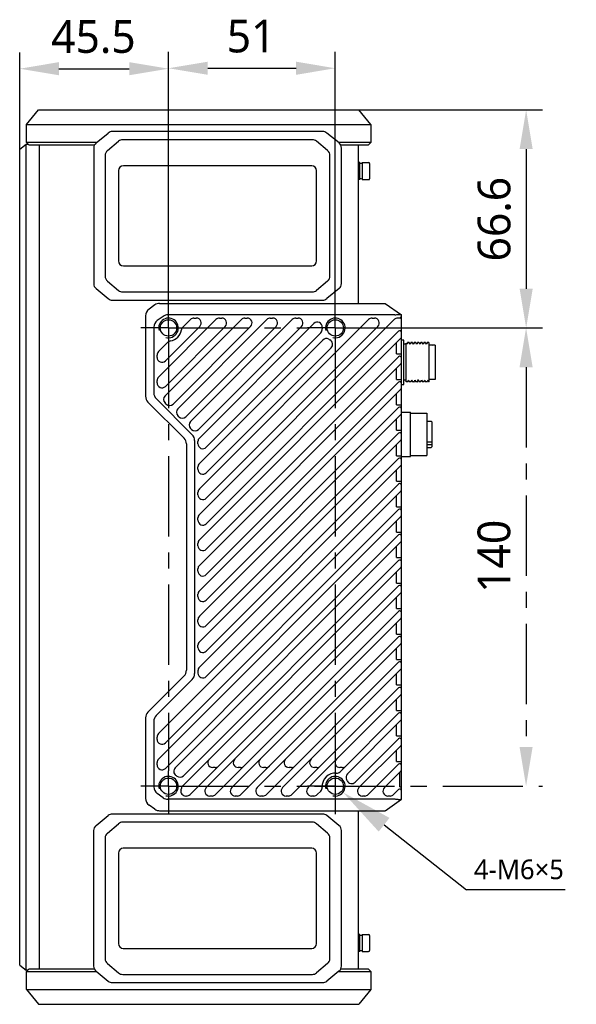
# Model space of a CAD drawing. Header units: millimetres. Extents: x 101 to 574, y 134 to 350.
# Tile 3 of 4: x 305 to 390, y 189 to 339. Entities that reach past the tile are written whole.
import ezdxf

# ---------------------------------------------------------------- set-up
doc = ezdxf.new("R2010")
doc.units = ezdxf.units.MM
doc.header["$LTSCALE"] = 32.67
doc.header["$PDMODE"] = 3
doc.header["$PDSIZE"] = 8
doc.linetypes.add('CENTER', pattern=[0.6, 0.375, -0.075, 0.075, -0.075])
doc.layers.get('0').update_dxf_attribs({"linetype": 'CONTINUOUS'})
doc.layers.get('Defpoints').update_dxf_attribs({"linetype": 'CONTINUOUS'})
for name, color, linetype in [('00_COMPONENTS', 7, 'CONTINUOUS'), ('03_ALL_AXES', 7, 'CONTINUOUS'), ('51__DRAFT_DIMS', 7, 'CONTINUOUS')]:
    doc.layers.add(name, color=color, linetype=linetype)
doc.styles.get("Standard").update_dxf_attribs({"font": 'Roboto-Regular.ttf'})
doc.dimstyles.new('DIMSTYLE_1', dxfattribs={"dimtxt": 3, "dimasz": 3, "dimexe": 2.5, "dimexo": 0.5, "dimgap": 0.75, "dimtad": 1, "dimlfac": 2, "dimdsep": 46, "dimtxsty": 'STANDARD', "dimblk": '_FILLED', "dimblk1": '_FILLED', "dimblk2": '_FILLED', "dimcen": 0.09, "dimclrt": 3, "dimazin": 2, "dimtp": 0.5, "dimtm": 0.5, "dimtfac": 1, "dimtofl": 0, "dimtmove": 0, "dimatfit": 3, "dimldrblk": '_FILLED', "dimfxl": 1, "dimtolj": 1, "dimarcsym": 0})
doc.dimstyles.new('DIMSTYLE_2', dxfattribs={"dimtxt": 3, "dimasz": 3, "dimexe": 2.5, "dimexo": 0.5, "dimgap": 0.75, "dimtad": 1, "dimlfac": 2, "dimdsep": 46, "dimtxsty": 'STANDARD', "dimblk": '_FILLED', "dimblk1": '_FILLED', "dimblk2": '_FILLED', "dimcen": 0.09, "dimclrt": 3, "dimazin": 2, "dimtp": 0.3, "dimtm": 0.3, "dimtfac": 1, "dimtofl": 0, "dimtmove": 0, "dimatfit": 3, "dimldrblk": '_FILLED', "dimfxl": 1, "dimtolj": 1, "dimarcsym": 0})
doc.dimstyles.new('DIMSTYLE_4', dxfattribs={"dimtxt": 3, "dimasz": 3, "dimexe": 2.5, "dimexo": 0.5, "dimgap": 0.75, "dimtad": 1, "dimdec": 1, "dimlfac": 2, "dimdsep": 46, "dimtxsty": 'STANDARD', "dimblk": '_FILLED', "dimblk1": '_FILLED', "dimblk2": '_FILLED', "dimcen": 0.09, "dimclrt": 3, "dimazin": 2, "dimtp": 0.3, "dimtm": 0.3, "dimtfac": 1, "dimtdec": 1, "dimtofl": 0, "dimtmove": 0, "dimatfit": 3, "dimldrblk": '_FILLED', "dimfxl": 1, "dimtolj": 1, "dimarcsym": 0})
doc.dimstyles.new('DIMSTYLE_5', dxfattribs={"dimtxt": 3, "dimasz": 3, "dimexe": 2.5, "dimexo": 0.5, "dimtad": 1, "dimlfac": 2, "dimdsep": 46, "dimtxsty": 'STANDARD', "dimblk": '_FILLED', "dimblk1": '_FILLED', "dimblk2": '_FILLED', "dimcen": 0.09, "dimclrt": 3, "dimazin": 2, "dimtp": 0.1, "dimtm": 0.1, "dimtfac": 1, "dimtofl": 0, "dimtmove": 0, "dimatfit": 1, "dimldrblk": '_FILLED', "dimfxl": 1, "dimtolj": 1, "dimarcsym": 0})

# ---------------------------------------------------------------- blocks, each defined once
blk = doc.blocks.new('_FILLED')
at = {"color": 0, "linetype": 'ByBlock'}
blk.add_solid([(0, 0), (-1, 0.167), (-1, -0.167)], dxfattribs=at)
blk = doc.blocks.new('*D5')
at = {"layer": '51__DRAFT_DIMS', "color": 0, "lineweight": -2}
for p, q in [((305.05, 317.98), (305.05, 334.45)), ((327.8, 295.9), (327.8, 334.45)), ((311.05, 331.95), (321.8, 331.95))]:
    blk.add_line(p, q, dxfattribs=at)
at = {"layer": 'Defpoints', "color": 0}
for p in [(327.8, 331.95), (305.05, 317.48), (327.8, 295.4)]:
    blk.add_point(p, dxfattribs=at)
at = {"layer": '51__DRAFT_DIMS', "color": 0, "linetype": 'ByBlock', "lineweight": -2, "xscale": 6, "yscale": 6, "zscale": 6, "rotation": 180}
blk.add_blockref('_FILLED', (305.05, 331.95), dxfattribs=at)
at = {"layer": '51__DRAFT_DIMS', "color": 0, "linetype": 'ByBlock', "lineweight": -2, "xscale": 6, "yscale": 6, "zscale": 6}
blk.add_blockref('_FILLED', (327.8, 331.95), dxfattribs=at)
at = {"layer": '51__DRAFT_DIMS', "insert": (316.33, 339.37), "char_height": 5, "attachment_point": 2, "line_spacing_factor": 0.9}
blk.add_mtext('\\A1;45.5', dxfattribs=at)
blk = doc.blocks.new('*D6')
at = {"layer": '51__DRAFT_DIMS', "color": 0, "lineweight": -2}
for p, q in [((327.8, 295.44), (327.8, 334.52)), ((353.3, 295.62), (353.3, 334.52)), ((333.8, 332.02), (347.3, 332.02))]:
    blk.add_line(p, q, dxfattribs=at)
at = {"layer": 'Defpoints', "color": 0}
for p in [(353.3, 332.02), (327.8, 294.94), (353.3, 295.12)]:
    blk.add_point(p, dxfattribs=at)
at = {"layer": '51__DRAFT_DIMS', "color": 0, "linetype": 'ByBlock', "lineweight": -2, "xscale": 6, "yscale": 6, "zscale": 6, "rotation": 180}
blk.add_blockref('_FILLED', (327.8, 332.02), dxfattribs=at)
at = {"layer": '51__DRAFT_DIMS', "color": 0, "linetype": 'ByBlock', "lineweight": -2, "xscale": 6, "yscale": 6, "zscale": 6}
blk.add_blockref('_FILLED', (353.3, 332.02), dxfattribs=at)
at = {"layer": '51__DRAFT_DIMS', "insert": (340.43, 339.44), "char_height": 5, "attachment_point": 2, "line_spacing_factor": 0.9}
blk.add_mtext('\\A1;51', dxfattribs=at)
blk = doc.blocks.new('*D7')
at = {"layer": '51__DRAFT_DIMS', "color": 0, "lineweight": -2}
for p, q in [((351.65, 325.67), (384.98, 325.67)), ((382.48, 319.67), (382.48, 298.35)), ((356.43, 292.35), (384.98, 292.35))]:
    blk.add_line(p, q, dxfattribs=at)
at = {"layer": 'Defpoints', "color": 0}
for p in [(351.15, 325.67), (355.93, 292.35), (382.48, 292.35)]:
    blk.add_point(p, dxfattribs=at)
at = {"layer": '51__DRAFT_DIMS', "color": 0, "linetype": 'ByBlock', "lineweight": -2, "xscale": 6, "yscale": 6, "zscale": 6}
for p, rotation in [((382.48, 325.67), 90), ((382.48, 292.35), 270)]:
    blk.add_blockref('_FILLED', p, dxfattribs=dict(at, rotation=rotation))
at = {"layer": '51__DRAFT_DIMS', "insert": (375.07, 308.97), "char_height": 5, "attachment_point": 2, "rotation": 90, "line_spacing_factor": 0.9}
blk.add_mtext('\\A1;66.6', dxfattribs=at)
blk = doc.blocks.new('*D8')
at = {"layer": '51__DRAFT_DIMS', "color": 0, "linetype": 'CENTER', "lineweight": -2}
for p, q in [((353.8, 292.35), (384.97, 292.35)), ((382.47, 286.35), (382.47, 228.35)), ((350.12, 222.35), (384.97, 222.35))]:
    blk.add_line(p, q, dxfattribs=at)
at = {"layer": 'Defpoints', "color": 0}
for p in [(353.3, 292.35), (349.62, 222.35), (382.47, 222.35)]:
    blk.add_point(p, dxfattribs=at)
at = {"layer": '51__DRAFT_DIMS', "color": 0, "linetype": 'ByBlock', "lineweight": -2, "xscale": 6, "yscale": 6, "zscale": 6}
for p, rotation in [((382.47, 292.35), 90), ((382.47, 222.35), 270)]:
    blk.add_blockref('_FILLED', p, dxfattribs=dict(at, rotation=rotation))
at = {"layer": '51__DRAFT_DIMS', "insert": (375.05, 257.47), "char_height": 5, "attachment_point": 2, "rotation": 90, "line_spacing_factor": 0.9}
blk.add_mtext('\\A1;140', dxfattribs=at)
blk = doc.blocks.new('*D9')
at = {"layer": '51__DRAFT_DIMS', "color": 0}
for p, q in [((353.21, 222.35), (353.39, 222.35)), ((353.3, 222.26), (353.3, 222.44))]:
    blk.add_line(p, q, dxfattribs=at)
at = {"layer": '51__DRAFT_DIMS', "color": 0, "lineweight": -2}
for p in [(360.76, 216.47), (388.43, 206.52)]:
    blk.add_line(p, (373.37, 206.52), dxfattribs=at)
at = {"layer": 'Defpoints', "color": 0}
for p in [(352.12, 223.28), (354.48, 221.42)]:
    blk.add_point(p, dxfattribs=at)
at = {"layer": '51__DRAFT_DIMS', "color": 0, "linetype": 'ByBlock', "lineweight": -2, "xscale": 8, "yscale": 8, "zscale": 8, "rotation": 141.734473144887}
blk.add_blockref('_FILLED', (354.48, 221.42), dxfattribs=at)
at = {"layer": '51__DRAFT_DIMS', "insert": (374.5, 211.15), "char_height": 3, "attachment_point": 1, "line_spacing_factor": 0.9}
blk.add_mtext('\\A1;4-M6×5', dxfattribs=at)

msp = doc.modelspace()

# ---------------------------------------------------------------- linework, layer by layer
at = {"layer": '00_COMPONENTS', "color": 7}
for p, q in [((306.1013, 323.4188), (307.9513, 325.6688)), ((307.9513, 325.6688), (356.9013, 325.6688)), ((358.7513, 323.4188), (356.9013, 325.6688)), ((306.1013, 320.6688), (306.1013, 323.4188)), ((306.1013, 323.4188), (358.7513, 323.4188)), ((358.7513, 323.4188), (358.7513, 320.6688)), ((316.7297, 320.6039), (318.5873, 322.1271)), ((351.3812, 322.3538), (319.2213, 322.3538)), ((353.8728, 320.6039), (352.0153, 322.1271)), ((305.0513, 319.6788), (306.0513, 320.4288)), ((306.0513, 194.2788), (306.0513, 320.4288)), ((306.0513, 320.4288), (306.3413, 320.4288)), ((306.5013, 320.2688), (306.1013, 320.6688)), ((316.8089, 320.6688), (306.1013, 320.6688)), ((318.471, 319.4536), (320.1588, 320.8699)), ((349.8009, 321.1038), (320.8016, 321.1038)), ((352.1315, 319.4536), (350.4437, 320.8699)), ((358.7513, 320.6688), (353.7936, 320.6688)), ((358.3513, 320.2688), (358.7513, 320.6688)), ((305.0513, 195.0288), (305.0513, 319.6788)), ((316.465, 320.2688), (306.5013, 320.2688)), ((308.0513, 320.2688), (308.0513, 194.4388)), ((316.3638, 319.8306), (316.3638, 299.127)), ((358.3513, 320.2688), (354.1375, 320.2688)), ((354.2388, 299.127), (354.2388, 319.8306)), ((356.8013, 320.2688), (356.8013, 296.1038)), ((318.1138, 318.6875), (318.1138, 300.2701)), ((352.4888, 300.2701), (352.4888, 318.6875)), ((357.0513, 317.6038), (356.8013, 317.6038)), ((357.0513, 315.0039), (357.0513, 317.6038)), ((357.4263, 317.4538), (357.0513, 317.4538)), ((357.4263, 317.6038), (357.4263, 315.0039)), ((357.4263, 317.6038), (358.4013, 317.6038)), ((358.5513, 317.4538), (358.5513, 315.1538)), ((320.1513, 316.3788), (320.1513, 302.5788)), ((349.7013, 317.1288), (320.9013, 317.1288)), ((350.4513, 302.5788), (350.4513, 316.3788)), ((357.0513, 315.0038), (356.8013, 315.0038)), ((357.4263, 315.1538), (357.3688, 315.1538)), ((357.4263, 315.0038), (358.4013, 315.0038)), ((320.9013, 301.8288), (349.7013, 301.8288)), ((318.471, 299.5041), (320.1588, 298.0878)), ((352.1315, 299.5041), (350.4437, 298.0878)), ((316.7297, 298.3538), (318.5873, 296.8306)), ((320.8016, 297.8538), (349.8009, 297.8538)), ((353.8728, 298.3538), (352.0153, 296.8306)), ((319.2213, 296.6038), (351.3812, 296.6038)), ((325.7253, 295.871), (324.8247, 295.2277)), ((326.4518, 296.1038), (360.9013, 296.1038)), ((360.9013, 296.1038), (363.4013, 294.3538)), ((324.3013, 294.2106), (324.3013, 281.9216)), ((326.9753, 294.121), (326.0747, 293.4777)), ((326.2709, 284.8471), (335.058, 293.6342)), ((327.2772, 281.9634), (338.948, 293.6342)), ((362.4013, 294.3538), (327.7018, 294.3538)), ((329.2222, 280.0184), (342.838, 293.6342)), ((329.9869, 292.4531), (331.168, 293.6342)), ((331.1672, 278.0734), (346.728, 293.6342)), ((331.6983, 293.8538), (332.0519, 293.8538)), ((332.5209, 267.7571), (358.398, 293.6342)), ((332.5209, 263.8671), (362.2148, 293.5609)), ((335.5883, 293.8538), (335.9419, 293.8538)), ((339.4783, 293.8538), (339.8319, 293.8538)), ((343.3683, 293.8538), (343.7219, 293.8538)), ((347.2583, 293.8538), (347.6119, 293.8538)), ((358.9283, 293.8538), (359.2819, 293.8538)), ((363.1513, 293.8538), (362.9219, 293.8538)), ((363.4013, 220.3538), (363.4013, 294.3538)), ((325.5513, 292.4606), (325.5513, 282.4394)), ((327.3316, 287.3229), (332.5822, 292.5735)), ((327.3316, 283.4329), (336.4722, 292.5735)), ((328.5147, 280.726), (340.3622, 292.5735)), ((330.4597, 278.781), (344.2522, 292.5735)), ((332.4047, 276.836), (348.1422, 292.5735)), ((332.5209, 275.5371), (350.0254, 293.0416)), ((333.5816, 266.3429), (359.8122, 292.5735)), ((333.5816, 262.4529), (362.9745, 291.8458)), ((332.5209, 259.9771), (363.328, 290.7842)), ((332.5209, 271.6471), (351.3836, 290.5098)), ((333.5816, 274.1229), (351.0884, 291.6297)), ((363.8013, 290.4788), (363.4013, 290.4788)), ((363.8013, 283.7288), (363.8013, 290.4788)), ((326.2709, 288.7371), (327.702, 290.1682)), ((333.5816, 270.2329), (352.6766, 289.3278)), ((362.6513, 288.3898), (362.6513, 290.1074)), ((364.1513, 289.8538), (363.8013, 289.8538)), ((364.1513, 284.1039), (364.1513, 290.015)), ((364.2327, 289.8748), (364.1516, 290.0151)), ((364.2451, 289.9099), (364.2288, 289.8817)), ((364.3447, 290.0822), (364.2451, 289.9099)), ((364.3552, 290.1003), (364.3447, 290.0822)), ((364.5987, 290.1038), (364.3592, 290.1038)), ((364.7327, 289.8749), (364.602, 290.101)), ((364.7451, 289.91), (364.7288, 289.8817)), ((364.8448, 290.0823), (364.7451, 289.91)), ((364.8552, 290.1004), (364.8448, 290.0823)), ((365.0987, 290.1038), (364.8592, 290.1038)), ((365.2327, 289.8748), (365.102, 290.101)), ((365.2451, 289.91), (365.2287, 289.8817)), ((365.3447, 290.0824), (365.2451, 289.91)), ((365.3551, 290.1004), (365.3447, 290.0824)), ((365.5987, 290.1038), (365.3592, 290.1038)), ((365.7327, 289.8748), (365.602, 290.101)), ((365.7451, 289.9099), (365.7288, 289.8817)), ((365.8447, 290.0822), (365.7451, 289.9099)), ((365.8551, 290.1003), (365.8447, 290.0822)), ((366.0986, 290.1038), (365.8592, 290.1038)), ((366.0987, 290.1038), (366.1019, 290.101)), ((366.2327, 289.8748), (366.1019, 290.101)), ((366.2447, 289.9094), (366.2287, 289.8817)), ((366.3446, 290.0821), (366.2447, 289.9094)), ((366.3551, 290.1004), (366.3446, 290.0821)), ((366.5987, 290.1038), (366.3592, 290.1038)), ((366.5987, 290.1038), (366.6019, 290.101)), ((366.7327, 289.8748), (366.6019, 290.101)), ((366.7447, 289.9094), (366.7287, 289.8817)), ((366.8446, 290.0821), (366.7447, 289.9094)), ((366.8551, 290.1003), (366.8446, 290.0821)), ((367.0987, 290.1038), (366.8592, 290.1038)), ((367.2327, 289.8748), (367.102, 290.101)), ((367.2447, 289.9093), (367.2288, 289.8817)), ((367.3446, 290.082), (367.2447, 289.9093)), ((367.3551, 290.1003), (367.3446, 290.082)), ((367.5987, 290.1038), (367.3592, 290.1038)), ((367.6516, 290.0151), (367.602, 290.101)), ((367.6513, 284.1039), (367.6513, 290.015)), ((368.1013, 289.7288), (367.6513, 289.7288)), ((368.1513, 289.6788), (368.1013, 289.7288)), ((368.5513, 289.7288), (368.1513, 289.7288)), ((368.5513, 289.7288), (368.5513, 284.4789)), ((326.0513, 287.8532), (326.0513, 288.2067)), ((333.5816, 258.5629), (362.9745, 287.9558)), ((362.6513, 288.3898), (363.4013, 288.3898)), ((332.5209, 256.0871), (363.328, 286.8942)), ((362.6513, 284.4998), (362.6513, 286.2174)), ((326.0513, 283.9632), (326.0513, 284.3167)), ((362.6513, 284.4998), (363.4013, 284.4998)), ((364.1513, 284.3538), (363.8013, 284.3538)), ((364.3407, 284.1281), (364.4609, 284.336)), ((364.4609, 284.336), (364.4787, 284.3668)), ((364.4748, 284.3737), (364.611, 284.1381)), ((364.8407, 284.1281), (364.9609, 284.336)), ((364.9609, 284.336), (364.9787, 284.3668)), ((364.9748, 284.3736), (365.111, 284.138)), ((365.3407, 284.1281), (365.4609, 284.336)), ((365.4609, 284.336), (365.4787, 284.3668)), ((365.4747, 284.3737), (365.611, 284.1379)), ((365.8411, 284.1285), (365.9616, 284.3371)), ((365.9616, 284.3371), (365.9787, 284.3667)), ((365.9748, 284.3736), (366.111, 284.1378)), ((366.3411, 284.1286), (366.4617, 284.3372)), ((366.4617, 284.3372), (366.4787, 284.3667)), ((366.4747, 284.3737), (366.611, 284.1379)), ((366.8411, 284.1287), (366.9617, 284.3373)), ((366.9617, 284.3373), (366.9787, 284.3668)), ((366.9747, 284.3737), (367.111, 284.138)), ((367.3411, 284.1287), (367.4617, 284.3373)), ((367.4617, 284.3373), (367.4787, 284.3668)), ((367.4747, 284.3737), (367.611, 284.1381)), ((368.1013, 284.4788), (367.6513, 284.4788)), ((368.1513, 284.5288), (368.1013, 284.4788)), ((368.5513, 284.4788), (368.1513, 284.4788)), ((332.5209, 252.1971), (363.328, 283.0042)), ((333.5816, 254.6729), (362.9745, 284.0658)), ((363.4013, 283.7288), (363.6404, 283.7288)), ((363.6422, 283.7288), (363.8013, 283.7288)), ((364.3342, 284.1038), (364.1513, 284.1038)), ((364.3381, 284.1235), (364.3407, 284.1281)), ((364.8342, 284.1038), (364.6229, 284.1038)), ((364.8381, 284.1234), (364.8407, 284.1281)), ((365.3342, 284.1038), (365.1229, 284.1038)), ((365.3381, 284.1235), (365.3407, 284.1281)), ((365.8342, 284.1038), (365.6229, 284.1038)), ((365.838, 284.1233), (365.8411, 284.1285)), ((366.3342, 284.1038), (366.1229, 284.1038)), ((366.339, 284.125), (366.3411, 284.1286)), ((366.8342, 284.1038), (366.6229, 284.1038)), ((366.8381, 284.1235), (366.8411, 284.1287)), ((367.3342, 284.1038), (367.1229, 284.1038)), ((367.3381, 284.1234), (367.3411, 284.1287)), ((367.6513, 284.1038), (367.6229, 284.1038)), ((325.9174, 281.5555), (331.4351, 276.0377)), ((362.6513, 280.6098), (362.6513, 282.3274)), ((324.6674, 281.0377), (330.1851, 275.52)), ((327.454, 280.726), (327.2772, 280.9027)), ((333.5816, 250.7829), (362.9745, 280.1758)), ((362.6513, 280.6098), (363.4013, 280.6098)), ((329.399, 278.781), (329.2222, 278.9577)), ((332.5209, 248.3071), (363.328, 279.1142)), ((362.6513, 276.7198), (362.6513, 278.4374)), ((363.4013, 279.4788), (364.8013, 279.4788)), ((364.8013, 272.7288), (364.8013, 279.4788)), ((364.8013, 279.3538), (367.3013, 279.3538)), ((367.3013, 279.3538), (367.3013, 272.8538)), ((331.344, 276.836), (331.1672, 277.0127)), ((367.3013, 278.1038), (367.9513, 278.1038)), ((368.0513, 278.0038), (367.9513, 278.1038)), ((368.0513, 278.0038), (368.0513, 274.2039)), ((333.5816, 246.8929), (362.9745, 276.2858)), ((362.6513, 276.7198), (363.4013, 276.7198)), ((330.5513, 274.6361), (330.5513, 240.0716)), ((331.8013, 275.1538), (331.8013, 239.5538)), ((332.3013, 274.6532), (332.3013, 275.0067)), ((332.5209, 244.4171), (363.328, 275.2242)), ((362.6513, 272.8298), (362.6513, 274.5474)), ((367.3013, 274.9382), (367.9513, 274.9382)), ((367.9513, 274.4786), (367.3013, 274.4786)), ((367.3013, 274.1038), (367.9513, 274.1038)), ((367.9513, 274.9382), (368.0513, 275.0099)), ((368.0513, 274.5503), (367.9513, 274.4786)), ((368.0513, 274.2038), (367.9513, 274.1038)), ((333.5816, 243.0029), (362.9745, 272.3958)), ((362.6513, 272.8298), (363.4013, 272.8298)), ((363.4013, 272.7288), (364.8013, 272.7288)), ((364.8013, 272.8538), (367.3013, 272.8538)), ((332.3013, 270.7632), (332.3013, 271.1167)), ((332.5209, 240.5271), (363.328, 271.3342)), ((362.6513, 268.9398), (362.6513, 270.6574)), ((333.5816, 239.1129), (362.9745, 268.5058)), ((362.6513, 268.9398), (363.4013, 268.9398)), ((326.2709, 230.3871), (363.328, 267.4442)), ((332.3013, 266.8732), (332.3013, 267.2267)), ((362.6513, 265.0498), (362.6513, 266.7674)), ((362.6513, 265.0498), (363.4013, 265.0498)), ((326.2709, 226.4971), (363.328, 263.5542)), ((327.3316, 228.9729), (362.9745, 264.6158)), ((332.3013, 262.9832), (332.3013, 263.3367)), ((362.6513, 261.1598), (362.6513, 262.8774)), ((327.3316, 225.0829), (362.9745, 260.7258)), ((362.6513, 261.1598), (363.4013, 261.1598)), ((328.8201, 225.1563), (363.328, 259.6642)), ((332.3013, 259.0932), (332.3013, 259.4467)), ((362.6513, 257.2698), (362.6513, 258.9874)), ((362.6513, 257.2698), (363.4013, 257.2698)), ((329.983, 222.4292), (363.328, 255.7742)), ((330.0827, 223.9439), (362.9745, 256.8358)), ((332.3013, 255.2032), (332.3013, 255.5567)), ((362.6513, 253.3798), (362.6513, 255.0974)), ((331.1022, 221.0735), (362.9745, 252.9458)), ((362.6513, 253.3798), (363.4013, 253.3798)), ((332.3013, 251.3132), (332.3013, 251.6667)), ((333.578, 222.1342), (363.328, 251.8842)), ((362.6513, 249.4898), (362.6513, 251.2074)), ((334.9922, 221.0735), (362.9745, 249.0558)), ((362.6513, 249.4898), (363.4013, 249.4898)), ((332.3013, 247.4232), (332.3013, 247.7767)), ((337.468, 222.1342), (363.328, 247.9942)), ((362.6513, 245.5998), (362.6513, 247.3174)), ((338.8822, 221.0735), (362.9745, 245.1658)), ((362.6513, 245.5998), (363.4013, 245.5998)), ((332.3013, 243.5332), (332.3013, 243.8867)), ((341.358, 222.1342), (363.328, 244.1042)), ((362.6513, 241.7098), (362.6513, 243.4274)), ((342.7722, 221.0735), (362.9745, 241.2758)), ((362.6513, 241.7098), (363.4013, 241.7098)), ((330.1851, 239.1877), (324.6674, 233.67)), ((332.3013, 239.9967), (332.3013, 239.6432)), ((345.248, 222.1342), (363.328, 240.2142)), ((362.6513, 237.8198), (362.6513, 239.5374)), ((331.4351, 238.67), (325.9174, 233.1522)), ((362.6513, 237.8198), (363.4013, 237.8198)), ((346.6622, 221.0735), (362.9745, 237.3858)), ((349.138, 222.1342), (363.328, 236.3242)), ((362.6513, 233.9298), (362.6513, 235.6474)), ((354.044, 224.5653), (362.9745, 233.4958)), ((362.6513, 233.9298), (363.4013, 233.9298)), ((324.3013, 232.7861), (324.3013, 220.4971)), ((325.5513, 232.2683), (325.5513, 222.2471)), ((355.1527, 224.2588), (363.328, 232.4342)), ((362.6513, 230.0398), (362.6513, 231.7574)), ((326.0513, 229.5032), (326.0513, 229.8567)), ((356.3336, 222.9648), (362.9745, 229.6058)), ((362.6513, 230.0398), (363.4013, 230.0398)), ((356.918, 222.1342), (363.328, 228.5442)), ((362.6513, 226.1498), (362.6513, 227.8674)), ((326.0513, 225.6132), (326.0513, 225.9667)), ((358.3322, 221.0735), (362.9745, 225.7158)), ((362.6513, 226.1498), (363.4013, 226.1498)), ((334.9219, 225.2038), (334.5683, 225.2038)), ((338.8119, 225.2038), (338.4583, 225.2038)), ((342.7019, 225.2038), (342.3483, 225.2038)), ((346.5919, 225.2038), (346.2383, 225.2038)), ((350.4819, 225.2038), (350.1283, 225.2038)), ((354.3719, 225.2038), (354.0183, 225.2038)), ((360.808, 222.1342), (363.328, 224.6542)), ((363.1513, 222.2598), (363.1513, 224.4774)), ((326.9753, 220.5867), (326.0747, 221.2299)), ((350.5522, 221.0735), (351.0898, 221.6111)), ((362.2222, 221.0735), (362.9745, 221.8258)), ((363.1513, 222.2598), (363.4013, 222.2598)), ((362.4013, 220.3538), (327.7016, 220.3538)), ((330.5719, 220.8538), (330.447, 220.8538)), ((334.4619, 220.8538), (334.1083, 220.8538)), ((338.3519, 220.8538), (337.9983, 220.8538)), ((342.2419, 220.8538), (341.8883, 220.8538)), ((346.1319, 220.8538), (345.7783, 220.8538)), ((350.0219, 220.8538), (349.6683, 220.8538)), ((357.8019, 220.8538), (357.4483, 220.8538)), ((360.9013, 218.6038), (363.4013, 220.3538)), ((361.6919, 220.8538), (361.3383, 220.8538)), ((351.3762, 218.1038), (319.2163, 218.1038)), ((325.7253, 218.8367), (324.8247, 219.4799)), ((326.4518, 218.6038), (360.9009, 218.6038)), ((356.8013, 218.6038), (356.8013, 194.4388)), ((316.7247, 216.3539), (318.5823, 217.8771)), ((318.466, 215.2036), (320.1538, 216.6199)), ((349.7959, 216.8538), (320.7966, 216.8538)), ((352.1265, 215.2036), (350.4387, 216.6199)), ((353.8678, 216.3539), (352.0103, 217.8771)), ((316.3588, 215.5806), (316.3588, 194.877)), ((354.2338, 194.877), (354.2338, 215.5806)), ((318.1088, 214.4375), (318.1088, 196.0201)), ((352.4838, 196.0201), (352.4838, 214.4375)), ((320.1463, 212.1288), (320.1463, 198.3288)), ((349.6963, 212.8788), (320.8963, 212.8788)), ((350.4463, 198.3288), (350.4463, 212.1288)), ((357.0513, 199.7038), (356.8013, 199.7038)), ((357.0513, 197.1039), (357.0513, 199.7038)), ((357.4263, 199.5538), (357.0513, 199.5538)), ((357.4263, 199.7038), (358.4013, 199.7038)), ((357.4263, 199.7038), (357.4263, 197.1039)), ((358.5513, 199.5538), (358.5513, 197.2538)), ((320.8963, 197.5788), (349.6963, 197.5788)), ((357.0513, 197.1038), (356.8013, 197.1038)), ((357.4263, 197.2538), (357.3688, 197.2538)), ((357.4263, 197.1038), (358.4013, 197.1038)), ((305.0513, 195.0288), (306.0513, 194.2788)), ((306.3413, 194.2788), (306.0513, 194.2788)), ((306.5013, 194.4388), (306.1013, 194.0388)), ((306.1013, 194.0388), (316.8039, 194.0388)), ((306.1013, 191.2888), (306.1013, 194.0388)), ((306.5013, 194.4388), (316.46, 194.4388)), ((316.7247, 194.1038), (318.5823, 192.5806)), ((318.466, 195.2541), (320.1538, 193.8378)), ((352.1265, 195.2541), (350.4387, 193.8378)), ((353.8678, 194.1038), (352.0103, 192.5806)), ((353.7886, 194.0388), (358.7513, 194.0388)), ((354.1325, 194.4388), (358.3513, 194.4388)), ((358.3513, 194.4388), (358.7513, 194.0388)), ((358.7513, 194.0388), (358.7513, 191.2888)), ((320.7966, 193.6038), (349.7959, 193.6038)), ((306.1013, 191.2888), (358.7513, 191.2888)), ((306.1013, 191.2888), (307.9513, 189.0388)), ((319.2163, 192.3538), (351.3762, 192.3538)), ((358.7513, 191.2888), (356.9013, 189.0388)), ((307.9513, 189.0388), (356.9013, 189.0388))]:
    msp.add_line(p, q, dxfattribs=at)
for centre in [(327.8013, 292.3538), (353.3013, 292.3538), (327.8013, 222.3538), (353.3013, 222.3538)]:
    msp.add_circle(centre, 1.25, dxfattribs=at)
for centre, radius, start, end in [((319.2213, 321.3538), 1, 90, 129.351753), ((351.3812, 321.3538), 1, 50.648247, 90), ((317.3638, 319.8306), 1, 129.351071, 180), ((320.8016, 320.1038), 1, 90, 130.000721), ((349.8009, 320.1038), 1, 49.999279, 90), ((353.2388, 319.8306), 1, 0, 50.648929), ((319.1138, 318.6875), 1, 129.998845, 180), ((351.4888, 318.6875), 1, 0, 50.001155), ((358.4013, 317.4538), 0.15, 0, 90), ((320.9013, 316.3788), 0.75, 90, 180), ((349.7013, 316.3788), 0.75, 0, 90), ((358.4013, 315.1538), 0.15, 270, 360), ((320.9013, 302.5788), 0.75, 180, 270), ((349.7013, 302.5788), 0.75, 270, 360), ((319.1138, 300.2701), 1, 180, 230.001155), ((351.4888, 300.2701), 1, 309.998845, 360), ((317.3638, 299.127), 1, 180, 230.648929), ((320.8016, 298.8538), 1, 229.999279, 270), ((349.8009, 298.8538), 1, 270, 310.000721), ((353.2388, 299.127), 1, 309.351071, 360), ((319.2213, 297.6038), 1, 230.648247, 270), ((351.3812, 297.6038), 1, 270, 309.351753), ((325.5513, 294.2106), 1.25, 125.537678, 180), ((326.4518, 294.8538), 1.25, 90, 125.537678), ((326.8014, 292.4605), 1.2501, 125.541028, 179.996975), ((327.7019, 293.1038), 1.2501, 90.010515, 125.53651), ((331.6983, 293.1038), 0.75, 90, 135), ((332.0519, 293.1038), 0.75, 315, 90), ((335.5883, 293.1038), 0.75, 90, 135), ((335.9419, 293.1038), 0.75, 315, 90), ((339.4783, 293.1038), 0.75, 90, 135), ((339.8319, 293.1038), 0.75, 315, 90), ((343.3683, 293.1038), 0.75, 90, 135), ((343.7219, 293.1038), 0.75, 315, 90), ((347.2583, 293.1038), 0.75, 90, 135), ((347.6119, 293.1038), 0.75, 315, 90), ((358.9283, 293.1038), 0.75, 90, 135), ((359.2819, 293.1038), 0.75, 315, 90), ((362.9219, 292.8538), 1, 90, 135), ((363.1513, 294.1038), 0.25, 270, 360), ((327.8013, 292.3538), 2, 279.018831, 350.981169), ((330.5173, 291.9227), 0.75, 135, 170.981169), ((350.5558, 292.5113), 0.75, 356.718376, 135), ((350.5581, 292.16), 0.75, 315, 4.041235), ((353.3013, 292.3538), 2, 176.718376, 184.041235), ((363.1513, 291.669), 0.25, 0, 135), ((328.2323, 289.6378), 0.75, 99.018831, 135), ((351.9139, 289.9794), 0.75, 59.703077, 135), ((353.3013, 292.3538), 2, 239.703077, 245.164643), ((352.1462, 289.8582), 0.75, 315, 65.164643), ((363.1513, 290.961), 0.25, 315, 360), ((324.4832, 288.3029), 38.9627, 2.477603, 2.744676), ((326.8013, 288.2067), 0.75, 135, 180), ((326.8013, 287.8532), 0.75, 180, 315), ((363.1513, 287.779), 0.25, 0, 135), ((363.1513, 287.071), 0.25, 315, 360), ((326.8013, 284.3167), 0.75, 135, 180), ((369.1414, 284.5091), 3.0543, 184.778553, 185.358941), ((326.8013, 283.9632), 0.75, 180, 315), ((363.1513, 283.889), 0.25, 0, 135), ((363.1513, 283.181), 0.25, 315, 360), ((368.4535, 284.4447), 2.3633, 185.360782, 185.745667), ((325.5513, 281.9216), 1.25, 180, 225), ((326.8013, 282.4394), 1.25, 180, 225), ((327.8076, 281.4331), 0.75, 135, 225), ((327.9843, 281.2563), 0.75, 225, 315), ((329.7526, 279.4881), 0.75, 135, 225), ((363.1513, 279.999), 0.25, 0, 135), ((329.9293, 279.3113), 0.75, 225, 315), ((363.1513, 279.291), 0.25, 315, 360), ((331.6976, 277.5431), 0.75, 135, 225), ((331.8743, 277.3663), 0.75, 225, 315), ((329.3013, 274.6361), 1.25, 0, 45), ((330.5513, 275.1538), 1.25, 0, 45), ((333.0513, 275.0067), 0.75, 135, 180), ((363.1513, 276.109), 0.25, 0, 135), ((363.1513, 275.401), 0.25, 315, 360), ((333.0513, 274.6532), 0.75, 180, 315), ((363.1513, 272.219), 0.25, 0, 135), ((333.0513, 271.1167), 0.75, 135, 180), ((333.0513, 270.7632), 0.75, 180, 315), ((363.1513, 271.511), 0.25, 315, 360), ((333.0513, 267.2267), 0.75, 135, 180), ((363.1513, 268.329), 0.25, 0, 135), ((333.0513, 266.8732), 0.75, 180, 315), ((363.1513, 267.621), 0.25, 315, 360), ((333.0513, 263.3367), 0.75, 135, 180), ((363.1513, 264.439), 0.25, 0, 135), ((363.1513, 263.731), 0.25, 315, 360), ((333.0513, 262.9832), 0.75, 180, 315), ((363.1513, 260.549), 0.25, 0, 135), ((333.0513, 259.4467), 0.75, 135, 180), ((333.0513, 259.0932), 0.75, 180, 315), ((363.1513, 259.841), 0.25, 315, 360), ((333.0513, 255.5567), 0.75, 135, 180), ((363.1513, 256.659), 0.25, 0, 135), ((363.1513, 255.951), 0.25, 315, 360), ((333.0513, 255.2032), 0.75, 180, 315), ((363.1513, 252.769), 0.25, 0, 135), ((333.0513, 251.6667), 0.75, 135, 180), ((333.0513, 251.3132), 0.75, 180, 315), ((363.1513, 252.061), 0.25, 315, 360), ((333.0513, 247.7767), 0.75, 135, 180), ((363.1513, 248.879), 0.25, 0, 135), ((363.1513, 248.171), 0.25, 315, 360), ((333.0513, 247.4232), 0.75, 180, 315), ((363.1513, 244.989), 0.25, 0, 135), ((333.0513, 243.8867), 0.75, 135, 180), ((363.1513, 244.281), 0.25, 315, 360), ((333.0513, 243.5332), 0.75, 180, 315), ((363.1513, 241.099), 0.25, 0, 135), ((329.3013, 240.0716), 1.25, 315, 360), ((330.5513, 239.5538), 1.25, 315, 360), ((333.0513, 239.9967), 0.75, 135, 180), ((333.0513, 239.6432), 0.75, 180, 315), ((363.1513, 240.391), 0.25, 315, 360), ((363.1513, 237.209), 0.25, 0, 135), ((363.1513, 236.501), 0.25, 315, 360), ((325.5513, 232.7861), 1.25, 135, 180), ((326.8013, 232.2683), 1.25, 135, 180), ((363.1513, 233.319), 0.25, 0, 135), ((363.1513, 232.611), 0.25, 315, 360), ((326.8013, 229.8567), 0.75, 135, 180), ((326.8013, 229.5032), 0.75, 180, 315), ((363.1513, 229.429), 0.25, 0, 135), ((363.1513, 228.721), 0.25, 315, 360), ((326.8013, 225.9667), 0.75, 135, 180), ((326.8013, 225.6132), 0.75, 180, 315), ((334.5683, 225.9538), 0.75, 135, 270), ((338.4583, 225.9538), 0.75, 135, 270), ((342.3483, 225.9538), 0.75, 135, 270), ((346.2383, 225.9538), 0.75, 135, 270), ((350.1283, 225.9538), 0.75, 135, 270), ((354.0183, 225.9538), 0.75, 135, 270), ((363.1513, 225.539), 0.25, 0, 135), ((329.3505, 224.6259), 0.75, 135, 235.712557), ((334.9219, 225.9538), 0.75, 270, 315), ((338.8119, 225.9538), 0.75, 270, 315), ((342.7019, 225.9538), 0.75, 270, 315), ((346.5919, 225.9538), 0.75, 270, 315), ((350.4819, 225.9538), 0.75, 270, 315), ((353.3013, 222.3538), 2, 85.569738, 184.430262), ((353.5137, 225.0956), 0.75, 265.569738, 315), ((354.3719, 225.9538), 0.75, 270, 315), ((355.683, 223.7285), 0.75, 135, 209.992084), ((363.1513, 224.831), 0.25, 315, 360), ((327.8013, 222.3538), 2, 50.449758, 55.712557), ((329.5523, 224.4743), 0.75, 230.449758, 315), ((353.3013, 222.3538), 2, 24.521151, 29.992084), ((355.8032, 223.4952), 0.75, 204.521151, 315), ((326.8014, 222.2472), 1.2501, 180.003025, 234.458972), ((330.447, 221.6038), 0.75, 164.17338, 270), ((327.8013, 222.3538), 2, 344.17338, 350.476589), ((330.5134, 221.8988), 0.75, 135, 170.476589), ((334.1083, 221.6038), 0.75, 135, 270), ((337.9983, 221.6038), 0.75, 135, 270), ((341.8883, 221.6038), 0.75, 135, 270), ((345.7783, 221.6038), 0.75, 135, 270), ((349.6683, 221.6038), 0.75, 135, 270), ((350.5595, 222.1414), 0.75, 315, 4.430262), ((357.4483, 221.6038), 0.75, 135, 270), ((361.3383, 221.6038), 0.75, 135, 270), ((363.1513, 221.649), 0.25, 0, 135), ((325.5513, 220.4971), 1.25, 180, 234.462322), ((327.7019, 221.6039), 1.2501, 234.46349, 269.989485), ((330.5719, 221.6038), 0.75, 270, 315), ((334.4619, 221.6038), 0.75, 270, 315), ((338.3519, 221.6038), 0.75, 270, 315), ((342.2419, 221.6038), 0.75, 270, 315), ((346.1319, 221.6038), 0.75, 270, 315), ((350.0219, 221.6038), 0.75, 270, 315), ((357.8019, 221.6038), 0.75, 270, 315), ((361.6919, 221.6038), 0.75, 270, 315), ((319.2163, 217.1038), 1, 90, 129.351753), ((326.4518, 219.8538), 1.25, 234.462322, 270), ((351.3762, 217.1038), 1, 50.648247, 90), ((320.7966, 215.8538), 1, 90, 130.000721), ((349.7959, 215.8538), 1, 49.999279, 90), ((317.3588, 215.5806), 1, 129.351071, 180), ((319.1088, 214.4375), 1, 129.998845, 180), ((351.4838, 214.4375), 1, 0, 50.001155), ((353.2338, 215.5806), 1, 0, 50.648929), ((320.8963, 212.1288), 0.75, 90, 180), ((349.6963, 212.1288), 0.75, 0, 90), ((358.4013, 199.5538), 0.15, 0, 90), ((320.8963, 198.3288), 0.75, 180, 270), ((349.6963, 198.3288), 0.75, 270, 360), ((358.4013, 197.2538), 0.15, 270, 360), ((319.1088, 196.0201), 1, 180, 230.001155), ((351.4838, 196.0201), 1, 309.998845, 360), ((317.3588, 194.877), 1, 180, 230.648929), ((353.2338, 194.877), 1, 309.351071, 360), ((319.2163, 193.3538), 1, 230.648247, 270), ((320.7966, 194.6038), 1, 229.999279, 270), ((349.7959, 194.6038), 1, 270, 310.000721), ((351.3762, 193.3538), 1, 270, 309.351753)]:
    msp.add_arc(centre, radius, start, end, dxfattribs=at)
at = {"layer": '00_COMPONENTS'}
for centre in [(327.8013, 292.3538), (353.3013, 292.3538), (327.8013, 222.3538), (353.3013, 222.3538)]:
    msp.add_arc(centre, 1.5, 255, 195, dxfattribs=at)
at = {"layer": '00_COMPONENTS', "color": 7}
for centre, major_axis, ratio, start_param, end_param in [((357.3688, 316.3038), (1.6522, 0), 0.69605397, -1.76419113, -1.57079633), ((357.1062, 316.3038), (1.6522, 0), 0.69605397, -1.60407264, -1.49123985), ((362.4013, 295.2288), (1, 0), 0.875, -1.57079633, -1.42022603), ((362.4013, 219.4788), (1, 0), 0.875, 1.42022603, 1.57079633), ((357.3688, 198.4038), (1.6522, 0), 0.69605397, -1.76419113, -1.57079633), ((357.1062, 198.4038), (1.6522, 0), 0.69605397, -1.60407264, -1.49123985)]:
    msp.add_ellipse(centre, major_axis=major_axis, ratio=ratio, start_param=start_param, end_param=end_param, dxfattribs=at)
for points, knots in [([(362.5513, 294.3637), (362.6439, 294.376), (362.7787, 294.3958), (362.9525, 294.4148), (363.0674, 294.4224), (363.1682, 294.4229), (363.2528, 294.4159), (363.3194, 294.4015), (363.3562, 294.3853), (363.3702, 294.3756)], [0, 0, 0, 0, 0.33808378, 0.49235272, 0.63210394, 0.75430592, 0.85673599, 0.93839271, 1, 1, 1, 1]), ([(364.3592, 290.1038), (364.3589, 290.1038), (364.3571, 290.1034), (364.356, 290.1016), (364.3552, 290.1004)], [0, 0, 0, 0, 0.18806008, 1, 1, 1, 1]), ([(364.5987, 290.1038), (364.5997, 290.1038), (364.601, 290.1026), (364.6018, 290.1014), (364.602, 290.101)], [0, 0, 0, 0, 0.66458196, 1, 1, 1, 1]), ([(364.8592, 290.1038), (364.858, 290.1038), (364.8564, 290.1024), (364.8555, 290.1009), (364.8552, 290.1004)], [0, 0, 0, 0, 0.66436121, 1, 1, 1, 1]), ([(365.0987, 290.1038), (365.0997, 290.1038), (365.101, 290.1027), (365.1017, 290.1014), (365.102, 290.101)], [0, 0, 0, 0, 0.6647411, 1, 1, 1, 1]), ([(365.3551, 290.1004), (365.3547, 290.0995), (365.3524, 290.0949), (365.3511, 290.0899), (365.35, 290.0858)], [0, 0, 0, 0, 0.18640011, 1, 1, 1, 1]), ([(365.3592, 290.1038), (365.3589, 290.1038), (365.357, 290.1034), (365.3559, 290.1016), (365.3551, 290.1004)], [0, 0, 0, 0, 0.18905651, 1, 1, 1, 1]), ([(365.5987, 290.1038), (365.5997, 290.1038), (365.601, 290.1027), (365.6017, 290.1015), (365.602, 290.101)], [0, 0, 0, 0, 0.66483187, 1, 1, 1, 1]), ([(365.8551, 290.1003), (365.8546, 290.0994), (365.8524, 290.0948), (365.8511, 290.0899), (365.85, 290.0858)], [0, 0, 0, 0, 0.18714213, 1, 1, 1, 1]), ([(365.8592, 290.1038), (365.8589, 290.1038), (365.857, 290.1034), (365.8559, 290.1016), (365.8551, 290.1003)], [0, 0, 0, 0, 0.18825112, 1, 1, 1, 1]), ([(366.3592, 290.1038), (366.3588, 290.1038), (366.357, 290.1034), (366.3559, 290.1016), (366.3551, 290.1004)], [0, 0, 0, 0, 0.18948462, 1, 1, 1, 1]), ([(366.8592, 290.1038), (366.8589, 290.1038), (366.857, 290.1034), (366.8559, 290.1016), (366.8551, 290.1003)], [0, 0, 0, 0, 0.18840229, 1, 1, 1, 1]), ([(367.0987, 290.1038), (367.0997, 290.1038), (367.101, 290.1027), (367.1017, 290.1015), (367.102, 290.101)], [0, 0, 0, 0, 0.6648758, 1, 1, 1, 1]), ([(367.3551, 290.1003), (367.3548, 290.0998), (367.3536, 290.0974), (367.3527, 290.0949), (367.352, 290.0928)], [0, 0, 0, 0, 0.20662599, 1, 1, 1, 1]), ([(367.3592, 290.1038), (367.3589, 290.1038), (367.357, 290.1034), (367.3559, 290.1016), (367.3551, 290.1003)], [0, 0, 0, 0, 0.18832996, 1, 1, 1, 1]), ([(367.5987, 290.1038), (367.5997, 290.1038), (367.601, 290.1026), (367.6018, 290.1014), (367.602, 290.101)], [0, 0, 0, 0, 0.66448681, 1, 1, 1, 1]), ([(365.9752, 284.3742), (365.9731, 284.3777), (365.9698, 284.3878), (365.9632, 284.4183), (365.9599, 284.4456), (365.9576, 284.4662)], [0, 0, 0, 0, 0.1279818, 0.33644927, 1, 1, 1, 1]), ([(364.3326, 284.1221), (364.3303, 284.124), (364.3273, 284.1327), (364.3252, 284.1408), (364.324, 284.1464)], [0, 0, 0, 0, 0.34594968, 1, 1, 1, 1]), ([(364.3381, 284.1245), (364.3374, 284.1233), (364.3361, 284.1209), (364.3333, 284.1215), (364.3326, 284.1221)], [0, 0, 0, 0, 0.58967555, 1, 1, 1, 1]), ([(364.3342, 284.1038), (364.3354, 284.1038), (364.3383, 284.1068), (364.3423, 284.1178), (364.3445, 284.1287), (364.346, 284.1371)], [0, 0, 0, 0, 0.09982214, 0.29089419, 1, 1, 1, 1]), ([(364.6229, 284.1038), (364.621, 284.1038), (364.6171, 284.1106), (364.614, 284.1222), (364.6098, 284.1432), (364.6076, 284.1593), (364.6064, 284.1687)], [0, 0, 0, 0, 0.08515629, 0.27448056, 0.57898256, 1, 1, 1, 1]), ([(364.8297, 284.1255), (364.829, 284.1269), (364.8261, 284.135), (364.8244, 284.1435), (364.8231, 284.1505)], [0, 0, 0, 0, 0.17868024, 1, 1, 1, 1]), ([(364.8381, 284.1234), (364.8372, 284.1219), (364.833, 284.1181), (364.8306, 284.1235), (364.8297, 284.1255)], [0, 0, 0, 0, 0.43854002, 1, 1, 1, 1]), ([(364.8342, 284.1038), (364.8354, 284.1038), (364.8382, 284.1069), (364.8422, 284.1178), (364.8445, 284.1288), (364.846, 284.1372)], [0, 0, 0, 0, 0.09974282, 0.29081098, 1, 1, 1, 1]), ([(365.1229, 284.1038), (365.121, 284.1038), (365.1171, 284.1105), (365.1141, 284.122), (365.1099, 284.1426), (365.1077, 284.1585), (365.1065, 284.1679)], [0, 0, 0, 0, 0.08535294, 0.27468309, 0.57910738, 1, 1, 1, 1]), ([(365.3326, 284.1221), (365.3303, 284.1239), (365.3273, 284.1326), (365.3252, 284.1407), (365.3241, 284.1462)], [0, 0, 0, 0, 0.34490091, 1, 1, 1, 1]), ([(365.3381, 284.1245), (365.3374, 284.1233), (365.3361, 284.121), (365.3333, 284.1215), (365.3326, 284.1221)], [0, 0, 0, 0, 0.59195641, 1, 1, 1, 1]), ([(365.3342, 284.1038), (365.3354, 284.1038), (365.3383, 284.1068), (365.3422, 284.1178), (365.3445, 284.1287), (365.346, 284.1371)], [0, 0, 0, 0, 0.09978945, 0.29085612, 1, 1, 1, 1]), ([(365.6229, 284.1038), (365.621, 284.1038), (365.6171, 284.1105), (365.614, 284.1221), (365.6099, 284.1429), (365.6077, 284.1589), (365.6065, 284.1683)], [0, 0, 0, 0, 0.08526398, 0.27459615, 0.57905669, 1, 1, 1, 1]), ([(365.8263, 284.1362), (365.8233, 284.1475), (365.8186, 284.1772), (365.8152, 284.2069), (365.8133, 284.225)], [0, 0, 0, 0, 0.39126913, 1, 1, 1, 1]), ([(365.8133, 284.2081), (365.8149, 284.1929), (365.8176, 284.1673), (365.8228, 284.1332), (365.8269, 284.1156), (365.8314, 284.1038), (365.8342, 284.1038)], [0, 0, 0, 0, 0.42545354, 0.73292212, 0.92201525, 1, 1, 1, 1]), ([(365.8307, 284.1242), (365.8303, 284.1249), (365.8284, 284.1288), (365.8272, 284.1329), (365.8263, 284.1362)], [0, 0, 0, 0, 0.18976257, 1, 1, 1, 1]), ([(365.838, 284.1242), (365.8372, 284.1228), (365.8343, 284.1192), (365.8315, 284.1228), (365.8307, 284.1242)], [0, 0, 0, 0, 0.49795317, 1, 1, 1, 1]), ([(365.8342, 284.1038), (365.8354, 284.1038), (365.8381, 284.1067), (365.8421, 284.1171), (365.8443, 284.1275), (365.8457, 284.1355)], [0, 0, 0, 0, 0.10122626, 0.29250585, 1, 1, 1, 1]), ([(366.1063, 284.1695), (366.106, 284.1724), (366.1044, 284.1853), (366.103, 284.1981), (366.102, 284.2081)], [0, 0, 0, 0, 0.22901767, 1, 1, 1, 1]), ([(366.1229, 284.1038), (366.121, 284.1038), (366.117, 284.1107), (366.1139, 284.1224), (366.1097, 284.1436), (366.1075, 284.1599), (366.1063, 284.1695)], [0, 0, 0, 0, 0.0849338, 0.27422019, 0.57894496, 1, 1, 1, 1]), ([(366.3323, 284.1232), (366.33, 284.1254), (366.327, 284.1343), (366.3249, 284.1427), (366.3237, 284.1484)], [0, 0, 0, 0, 0.34915649, 1, 1, 1, 1]), ([(366.3381, 284.1255), (366.3374, 284.1243), (366.336, 284.1217), (366.333, 284.1226), (366.3323, 284.1232)], [0, 0, 0, 0, 0.58576341, 1, 1, 1, 1]), ([(366.3342, 284.1038), (366.3354, 284.1038), (366.3382, 284.1068), (366.3422, 284.1178), (366.3445, 284.1286), (366.346, 284.137)], [0, 0, 0, 0, 0.0998452, 0.29092647, 1, 1, 1, 1]), ([(366.6229, 284.1038), (366.621, 284.1038), (366.617, 284.1106), (366.614, 284.1223), (366.6098, 284.1433), (366.6076, 284.1595), (366.6064, 284.169)], [0, 0, 0, 0, 0.08507913, 0.27439167, 0.57892243, 1, 1, 1, 1]), ([(366.8327, 284.1224), (366.8304, 284.1242), (366.8273, 284.1329), (366.8252, 284.1408), (366.8241, 284.1463)], [0, 0, 0, 0, 0.34335388, 1, 1, 1, 1]), ([(366.8381, 284.125), (366.8374, 284.1238), (366.8362, 284.1215), (366.8334, 284.1219), (366.8327, 284.1224)], [0, 0, 0, 0, 0.59585601, 1, 1, 1, 1]), ([(366.8342, 284.1038), (366.8354, 284.1038), (366.8383, 284.1068), (366.8422, 284.1178), (366.8445, 284.1287), (366.846, 284.1371)], [0, 0, 0, 0, 0.0998379, 0.29091188, 1, 1, 1, 1]), ([(367.1229, 284.1038), (367.121, 284.1038), (367.117, 284.1106), (367.114, 284.1223), (367.1098, 284.1434), (367.1076, 284.1596), (367.1064, 284.1692)], [0, 0, 0, 0, 0.08503543, 0.27434322, 0.57889061, 1, 1, 1, 1]), ([(367.3324, 284.1226), (367.3301, 284.1247), (367.3271, 284.1336), (367.325, 284.1419), (367.3238, 284.1476)], [0, 0, 0, 0, 0.34865223, 1, 1, 1, 1]), ([(367.3381, 284.1248), (367.3374, 284.1237), (367.336, 284.1212), (367.3331, 284.1219), (367.3324, 284.1226)], [0, 0, 0, 0, 0.58477012, 1, 1, 1, 1]), ([(367.3342, 284.1038), (367.3354, 284.1038), (367.3382, 284.1068), (367.3422, 284.1178), (367.3445, 284.1288), (367.346, 284.1372)], [0, 0, 0, 0, 0.09978342, 0.29085894, 1, 1, 1, 1]), ([(367.6229, 284.1038), (367.621, 284.1038), (367.6171, 284.1105), (367.6141, 284.1219), (367.6099, 284.1426), (367.6077, 284.1584), (367.6066, 284.1678)], [0, 0, 0, 0, 0.08540789, 0.27475095, 0.57915177, 1, 1, 1, 1]), ([(363.3702, 220.3321), (363.3562, 220.3223), (363.3194, 220.3062), (363.2528, 220.2918), (363.1682, 220.2847), (363.0674, 220.2852), (362.9525, 220.2929), (362.7787, 220.3118), (362.6439, 220.3316), (362.5513, 220.3439)], [0, 0, 0, 0, 0.06160729, 0.143264, 0.24569408, 0.36789605, 0.50764728, 0.66191622, 1, 1, 1, 1])]:
    msp.add_open_spline(points, degree=3, knots=knots, dxfattribs=at)
at = {"layer": '03_ALL_AXES', "linetype": 'CENTER'}
for p, q in [((327.8013, 292.3538), (327.8013, 296.6038)), ((353.3013, 292.3538), (353.3013, 296.6038)), ((327.8013, 292.3538), (323.5513, 292.3538)), ((327.8013, 292.3538), (327.8013, 224.7052)), ((327.8013, 292.3538), (349.0513, 292.3538)), ((353.3013, 292.3538), (349.0513, 292.3538)), ((353.3013, 292.3538), (353.3013, 222.4033)), ((353.3013, 292.3538), (357.5513, 292.3538)), ((327.8013, 222.3538), (327.8013, 224.7052)), ((327.8013, 222.3538), (323.5513, 222.3538)), ((327.8013, 222.3538), (349.0513, 222.3538)), ((327.8013, 222.3538), (327.8013, 218.1038)), ((353.3013, 222.3538), (349.0513, 222.3538)), ((353.3013, 222.3538), (353.3013, 218.1038))]:
    msp.add_line(p, q, dxfattribs=at)
at = {"layer": '03_ALL_AXES', "color": 1, "linetype": 'CENTER'}
msp.add_line((353.3013, 222.3538), (353.3013, 222.4033), dxfattribs=at)
at = {"layer": '03_ALL_AXES', "color": 0, "linetype": 'CENTER'}
msp.add_line((353.3013, 222.3538), (357.5513, 222.3538), dxfattribs=at)

# ---------------------------------------------------------------- dimensions: what is measured, and where the dimension line sits
at = {"layer": '51__DRAFT_DIMS'}
for base, p1, p2, picture, middle in [((327.8013, 331.9506), (305.0513, 317.4758), (327.8013, 295.4031), '*D5', (316.3296, 331.9506)), ((353.3013, 332.0202), (327.8013, 294.9394), (353.3013, 295.1183), '*D6', (340.4253, 332.0202))]:
    dim = msp.add_linear_dim(base=base, p1=p1, p2=p2, dimstyle='DIMSTYLE_2', override={"dimtxt": 5, "dimasz": 6, "dimclrt": 256}, dxfattribs=at)
    dim.commit()
    dim.dimension.update_dxf_attribs({"geometry": picture, "text_midpoint": middle, "dimtype": 160})
dim = msp.add_linear_dim(base=(382.4849, 292.3538), p1=(351.1464, 325.6688), p2=(355.9291, 292.3538), angle=270, dimstyle='DIMSTYLE_4', override={"dimtxt": 5, "dimasz": 6, "dimclrt": 256}, dxfattribs=at)
dim.commit()
dim.dimension.update_dxf_attribs({"geometry": '*D7', "text_midpoint": (382.4849, 308.9733), "dimtype": 160})
at = {"layer": '51__DRAFT_DIMS', "color": 0, "linetype": 'CENTER'}
dim = msp.add_linear_dim(base=(382.4666, 222.3538), p1=(353.3013, 292.3538), p2=(349.6211, 222.3538), angle=270, dimstyle='DIMSTYLE_1', override={"dimtxt": 5, "dimasz": 6, "dimclrt": 256}, dxfattribs=at)
dim.commit()
dim.dimension.update_dxf_attribs({"geometry": '*D8', "text_midpoint": (382.4666, 257.4652), "dimtype": 160})
at = {"layer": '51__DRAFT_DIMS'}
dim = msp.add_diameter_dim_2p(p1=(352.1235, 223.2828), p2=(354.479, 221.4249), text='4-M<>×5', dimstyle='DIMSTYLE_5', override={"dimasz": 8, "dimtih": 1, "dimtoh": 1, "dimpost": '<>', "dimclrt": 256}, dxfattribs=at)
dim.commit()
dim.dimension.update_dxf_attribs({"geometry": '*D9', "text_midpoint": (381.4649, 206.5208), "dimtype": 163})

doc.saveas('drawing.dxf')
